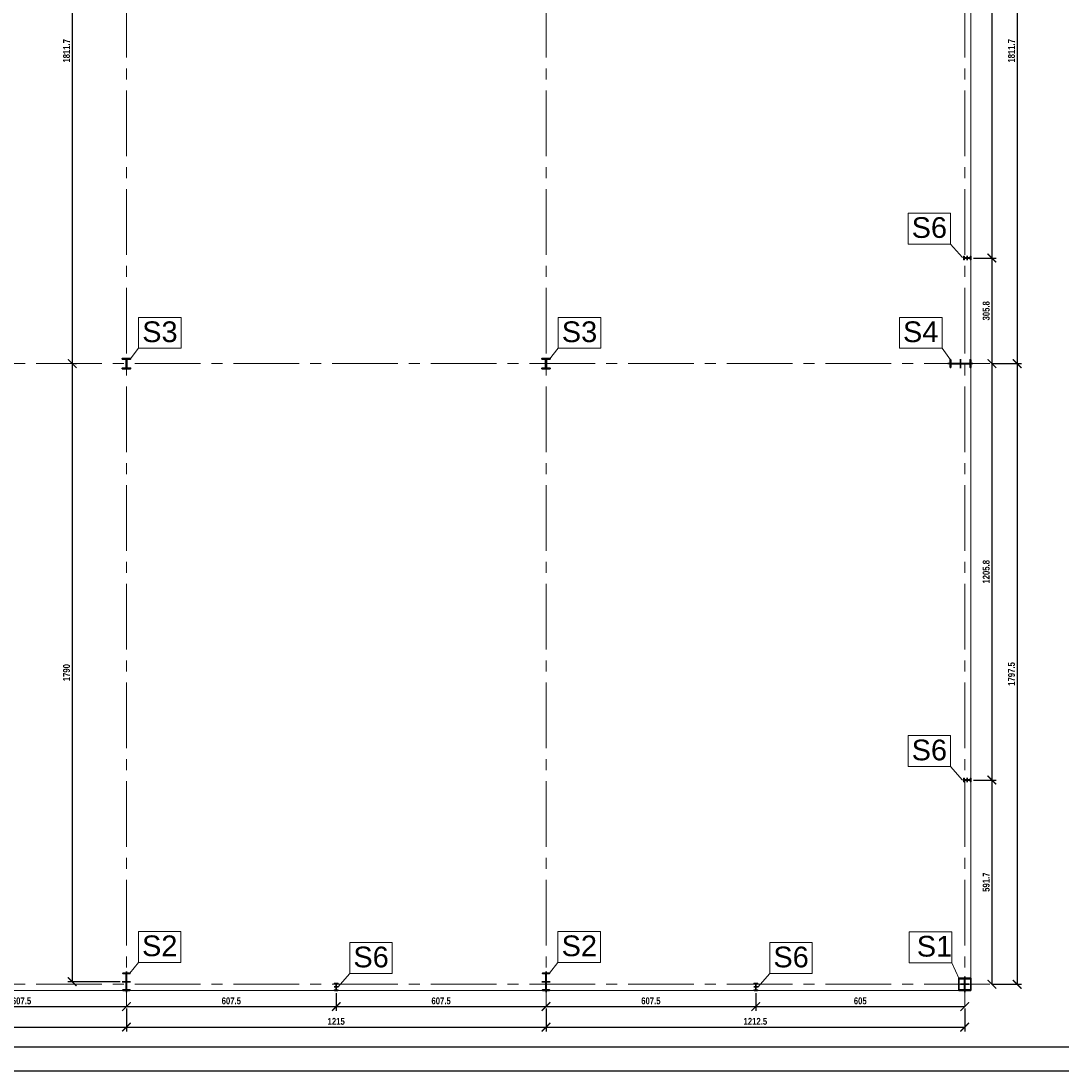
# Model space of a CAD drawing. Header units: millimetres. Extents: x -4725611 to 4745838, y -5478268 to 5501141.
# Tile 24 of 26: x 42014 to 45028, y -2520 to 521. Entities that reach past the tile are written whole.
import ezdxf

# ---------------------------------------------------------------- set-up
doc = ezdxf.new("R2010")
doc.units = ezdxf.units.MM
doc.linetypes.add('CENTER2', pattern=[28.575, 19.05, -3.175, 3.175, -3.175])
for name, color, linetype, lineweight in [('e-cad_kontur', 2, 'Continuous', 35), ('e-cad_opisy', 7, 'Continuous', 13), ('e-cad_osie', 6, 'CENTER2', 9), ('e-cad_wymiary', 1, 'Continuous', 9), ('K- OPISY', 40, 'Continuous', 20), ('K-WIDOK', 140, 'Continuous', 15)]:
    doc.layers.add(name, color=color, linetype=linetype, lineweight=lineweight)
doc.styles.add('e-cad_1', font='arialbd.ttf', dxfattribs={"width": 0.8})
doc.styles.get("Standard").update_dxf_attribs({"font": 'arial.ttf'})
doc.dimstyles.new('e-cad_1_100_[cm]', dxfattribs={"dimscale": 10, "dimtxt": 2, "dimasz": 2.5, "dimexe": 1.25, "dimexo": 0.625, "dimtad": 1, "dimdec": 1, "dimrnd": 0.1, "dimdsep": 46, "dimtxsty": 'e-cad_1', "dimblk": 'ARCHTICK', "dimcen": 2.5, "dimclrd": 256, "dimclre": 256, "dimclrt": 7, "dimadec": 0, "dimazin": 0, "dimtfac": 1, "dimtmove": 0, "dimatfit": 3, "dimfxl": 1, "dimarcsym": 0})
pattern_1 = [(225, (47587.62428, 5181.8549), (0.1796051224, -0.1796051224), [])]

# ---------------------------------------------------------------- blocks, each defined once
blk = doc.blocks.new('_ArchTick')
at = {"color": 0, "linetype": 'ByBlock', "const_width": 0.15}
blk.add_lwpolyline([(-0.5, -0.5), (0.5, 0.5)], dxfattribs=at)
blk = doc.blocks.new('*D1372')
at = {"layer": 'Defpoints', "color": 0, "ltscale": 0.8, "transparency": 16777216}
for p in [(41106.3, -2332.4), (42318.8, -2332.4), (42318.8, -2392.8)]:
    blk.add_point(p, dxfattribs=at)
at = {"layer": 'e-cad_wymiary', "lineweight": -2, "ltscale": 0.8, "transparency": 16777216}
for p, q in [((41106.3, -2338.6), (41106.3, -2405.3)), ((42318.8, -2338.6), (42318.8, -2405.3)), ((41106.3, -2392.8), (42318.8, -2392.8))]:
    blk.add_line(p, q, dxfattribs=at)
at = {"layer": 'e-cad_wymiary', "lineweight": -2, "ltscale": 0.8, "transparency": 16777216, "xscale": 25, "yscale": 25, "zscale": 25, "rotation": 180}
blk.add_blockref('_ArchTick', (41106.3, -2392.8), dxfattribs=at)
at = {"layer": 'e-cad_wymiary', "lineweight": -2, "ltscale": 0.8, "transparency": 16777216, "xscale": 25, "yscale": 25, "zscale": 25}
blk.add_blockref('_ArchTick', (42318.8, -2392.8), dxfattribs=at)
at = {"layer": 'e-cad_wymiary', "color": 7, "ltscale": 0.8, "transparency": 16777216, "insert": (41712.5, -2376.3), "char_height": 20, "attachment_point": 5, "style": 'e-cad_1'}
blk.add_mtext('1212.5', dxfattribs=at)
blk = doc.blocks.new('*D1373')
at = {"layer": 'Defpoints', "color": 0, "ltscale": 0.8, "transparency": 16777216}
for p in [(42318.8, -2332.4), (43533.8, -2332.4), (43533.8, -2392.8)]:
    blk.add_point(p, dxfattribs=at)
at = {"layer": 'e-cad_wymiary', "lineweight": -2, "ltscale": 0.8, "transparency": 16777216}
for p, q in [((42318.8, -2338.6), (42318.8, -2405.3)), ((43533.8, -2338.6), (43533.8, -2405.3)), ((42318.8, -2392.8), (43533.8, -2392.8))]:
    blk.add_line(p, q, dxfattribs=at)
at = {"layer": 'e-cad_wymiary', "lineweight": -2, "ltscale": 0.8, "transparency": 16777216, "xscale": 25, "yscale": 25, "zscale": 25, "rotation": 180}
blk.add_blockref('_ArchTick', (42318.8, -2392.8), dxfattribs=at)
at = {"layer": 'e-cad_wymiary', "lineweight": -2, "ltscale": 0.8, "transparency": 16777216, "xscale": 25, "yscale": 25, "zscale": 25}
blk.add_blockref('_ArchTick', (43533.8, -2392.8), dxfattribs=at)
at = {"layer": 'e-cad_wymiary', "color": 7, "ltscale": 0.8, "transparency": 16777216, "insert": (42926.3, -2376.3), "char_height": 20, "attachment_point": 5, "style": 'e-cad_1'}
blk.add_mtext('1215', dxfattribs=at)
blk = doc.blocks.new('*D1374')
at = {"layer": 'Defpoints', "color": 0, "ltscale": 0.8, "transparency": 16777216}
for p in [(43533.8, -2332.4), (44746.3, -2332.4), (44746.3, -2392.8)]:
    blk.add_point(p, dxfattribs=at)
at = {"layer": 'e-cad_wymiary', "lineweight": -2, "ltscale": 0.8, "transparency": 16777216}
for p, q in [((43533.8, -2338.6), (43533.8, -2405.3)), ((44746.3, -2338.6), (44746.3, -2405.3)), ((43533.8, -2392.8), (44746.3, -2392.8))]:
    blk.add_line(p, q, dxfattribs=at)
at = {"layer": 'e-cad_wymiary', "lineweight": -2, "ltscale": 0.8, "transparency": 16777216, "xscale": 25, "yscale": 25, "zscale": 25, "rotation": 180}
blk.add_blockref('_ArchTick', (43533.8, -2392.8), dxfattribs=at)
at = {"layer": 'e-cad_wymiary', "lineweight": -2, "ltscale": 0.8, "transparency": 16777216, "xscale": 25, "yscale": 25, "zscale": 25}
blk.add_blockref('_ArchTick', (44746.3, -2392.8), dxfattribs=at)
at = {"layer": 'e-cad_wymiary', "color": 7, "ltscale": 0.8, "transparency": 16777216, "insert": (44140, -2376.3), "char_height": 20, "attachment_point": 5, "style": 'e-cad_1'}
blk.add_mtext('1212.5', dxfattribs=at)
blk = doc.blocks.new('*D1376')
at = {"layer": 'Defpoints', "color": 0, "ltscale": 0.8, "transparency": 16777216}
for p in [(44824.8, 1340.3), (44819.3, -471.4), (44898.2, -471.4)]:
    blk.add_point(p, dxfattribs=at)
at = {"layer": 'e-cad_wymiary', "lineweight": -2, "ltscale": 0.8, "transparency": 16777216}
for p, q in [((44831.1, 1340.3), (44910.7, 1340.3)), ((44898.2, 1340.3), (44898.2, -471.4)), ((44825.6, -471.4), (44910.7, -471.4))]:
    blk.add_line(p, q, dxfattribs=at)
at = {"layer": 'e-cad_wymiary', "lineweight": -2, "ltscale": 0.8, "transparency": 16777216, "xscale": 25, "yscale": 25, "zscale": 25}
for p, rotation in [((44898.2, 1340.3), 90), ((44898.2, -471.4), 270)]:
    blk.add_blockref('_ArchTick', p, dxfattribs=dict(at, rotation=rotation))
at = {"layer": 'e-cad_wymiary', "color": 7, "ltscale": 0.8, "transparency": 16777216, "insert": (44881.7, 434.4), "char_height": 20, "attachment_point": 5, "rotation": 90, "style": 'e-cad_1'}
blk.add_mtext('1811.7', dxfattribs=at)
blk = doc.blocks.new('*D1377')
at = {"layer": 'Defpoints', "color": 0, "ltscale": 0.8, "transparency": 16777216}
for p in [(44819.3, -471.4), (44819.3, -2268.9), (44898.2, -2268.9)]:
    blk.add_point(p, dxfattribs=at)
at = {"layer": 'e-cad_wymiary', "lineweight": -2, "ltscale": 0.8, "transparency": 16777216}
for p, q in [((44825.6, -471.4), (44910.7, -471.4)), ((44898.2, -471.4), (44898.2, -2268.9)), ((44825.6, -2268.9), (44910.7, -2268.9))]:
    blk.add_line(p, q, dxfattribs=at)
at = {"layer": 'e-cad_wymiary', "lineweight": -2, "ltscale": 0.8, "transparency": 16777216, "xscale": 25, "yscale": 25, "zscale": 25}
for p, rotation in [((44898.2, -471.4), 90), ((44898.2, -2268.9), 270)]:
    blk.add_blockref('_ArchTick', p, dxfattribs=dict(at, rotation=rotation))
at = {"layer": 'e-cad_wymiary', "color": 7, "ltscale": 0.8, "transparency": 16777216, "insert": (44881.7, -1370.2), "char_height": 20, "attachment_point": 5, "rotation": 90, "style": 'e-cad_1'}
blk.add_mtext('1797.5', dxfattribs=at)
blk = doc.blocks.new('*D1403')
at = {"layer": 'Defpoints', "color": 0, "ltscale": 0.8, "transparency": 16777216}
for p in [(42293.6, 1340.3), (42161.9, -471.4), (42161.9, -471.4)]:
    blk.add_point(p, dxfattribs=at)
at = {"layer": 'e-cad_wymiary', "lineweight": -2, "ltscale": 0.8, "transparency": 16777216}
for p, q in [((42287.3, 1340.3), (42149.4, 1340.3)), ((42161.9, 1340.3), (42161.9, -471.4)), ((42168.2, -471.4), (42174.4, -471.4))]:
    blk.add_line(p, q, dxfattribs=at)
at = {"layer": 'e-cad_wymiary', "lineweight": -2, "ltscale": 0.8, "transparency": 16777216, "xscale": 25, "yscale": 25, "zscale": 25}
for p, rotation in [((42161.9, 1340.3), 90), ((42161.9, -471.4), 270)]:
    blk.add_blockref('_ArchTick', p, dxfattribs=dict(at, rotation=rotation))
at = {"layer": 'e-cad_wymiary', "color": 7, "ltscale": 0.8, "transparency": 16777216, "insert": (42145.4, 434.4), "char_height": 20, "attachment_point": 5, "rotation": 90, "style": 'e-cad_1'}
blk.add_mtext('1811.7', dxfattribs=at)
blk = doc.blocks.new('*D1404')
at = {"layer": 'Defpoints', "color": 0, "ltscale": 0.8, "transparency": 16777216}
for p in [(42161.9, -471.4), (42161.9, -2261.4), (42306.8, -2261.4)]:
    blk.add_point(p, dxfattribs=at)
at = {"layer": 'e-cad_wymiary', "lineweight": -2, "ltscale": 0.8, "transparency": 16777216}
for p, q in [((42161.9, -471.4), (42161.9, -2261.4)), ((42168.2, -471.4), (42174.4, -471.4)), ((42300.5, -2261.4), (42149.4, -2261.4))]:
    blk.add_line(p, q, dxfattribs=at)
at = {"layer": 'e-cad_wymiary', "lineweight": -2, "ltscale": 0.8, "transparency": 16777216, "xscale": 25, "yscale": 25, "zscale": 25}
for p, rotation in [((42161.9, -471.4), 90), ((42161.9, -2261.4), 270)]:
    blk.add_blockref('_ArchTick', p, dxfattribs=dict(at, rotation=rotation))
at = {"layer": 'e-cad_wymiary', "color": 7, "ltscale": 0.8, "transparency": 16777216, "insert": (42145.4, -1366.4), "char_height": 20, "attachment_point": 5, "rotation": 90, "style": 'e-cad_1'}
blk.add_mtext('1790', dxfattribs=at)
blk = doc.blocks.new('*D1407')
at = {"layer": 'Defpoints', "color": 0, "ltscale": 0.8, "transparency": 16777216}
for p in [(44819.3, 1340.3), (44765.8, -165.6), (44825, -165.6)]:
    blk.add_point(p, dxfattribs=at)
at = {"layer": 'e-cad_wymiary', "lineweight": -2, "ltscale": 0.8, "transparency": 16777216}
for p, q in [((44825, 1340.3), (44825, -165.6)), ((44825.6, 1340.3), (44837.5, 1340.3)), ((44772, -165.6), (44837.5, -165.6))]:
    blk.add_line(p, q, dxfattribs=at)
at = {"layer": 'e-cad_wymiary', "lineweight": -2, "ltscale": 0.8, "transparency": 16777216, "xscale": 25, "yscale": 25, "zscale": 25}
for p, rotation in [((44825, 1340.3), 90), ((44825, -165.6), 270)]:
    blk.add_blockref('_ArchTick', p, dxfattribs=dict(at, rotation=rotation))
at = {"layer": 'e-cad_wymiary', "color": 7, "ltscale": 0.8, "transparency": 16777216, "insert": (44808.5, 587.3), "char_height": 20, "attachment_point": 5, "rotation": 90, "style": 'e-cad_1'}
blk.add_mtext('1505.8', dxfattribs=at)
blk = doc.blocks.new('*D1408')
at = {"layer": 'Defpoints', "color": 0, "ltscale": 0.8, "transparency": 16777216}
for p in [(44765.8, -165.6), (44819.3, -471.4), (44825, -471.4)]:
    blk.add_point(p, dxfattribs=at)
at = {"layer": 'e-cad_wymiary', "lineweight": -2, "ltscale": 0.8, "transparency": 16777216}
for p, q in [((44772, -165.6), (44837.5, -165.6)), ((44825, -165.6), (44825, -471.4)), ((44825.6, -471.4), (44837.5, -471.4))]:
    blk.add_line(p, q, dxfattribs=at)
at = {"layer": 'e-cad_wymiary', "lineweight": -2, "ltscale": 0.8, "transparency": 16777216, "xscale": 25, "yscale": 25, "zscale": 25}
for p, rotation in [((44825, -165.6), 90), ((44825, -471.4), 270)]:
    blk.add_blockref('_ArchTick', p, dxfattribs=dict(at, rotation=rotation))
at = {"layer": 'e-cad_wymiary', "color": 7, "ltscale": 0.8, "transparency": 16777216, "insert": (44808.5, -318.5), "char_height": 20, "attachment_point": 5, "rotation": 90, "style": 'e-cad_1'}
blk.add_mtext('305.8', dxfattribs=at)
blk = doc.blocks.new('*D1409')
at = {"layer": 'Defpoints', "color": 0, "ltscale": 0.8, "transparency": 16777216}
for p in [(44819.3, -471.4), (44765.8, -1677.3), (44825, -1677.3)]:
    blk.add_point(p, dxfattribs=at)
at = {"layer": 'e-cad_wymiary', "lineweight": -2, "ltscale": 0.8, "transparency": 16777216}
for p, q in [((44825, -471.4), (44825, -1677.3)), ((44825.6, -471.4), (44837.5, -471.4)), ((44772, -1677.3), (44837.5, -1677.3))]:
    blk.add_line(p, q, dxfattribs=at)
at = {"layer": 'e-cad_wymiary', "lineweight": -2, "ltscale": 0.8, "transparency": 16777216, "xscale": 25, "yscale": 25, "zscale": 25}
for p, rotation in [((44825, -471.4), 90), ((44825, -1677.3), 270)]:
    blk.add_blockref('_ArchTick', p, dxfattribs=dict(at, rotation=rotation))
at = {"layer": 'e-cad_wymiary', "color": 7, "ltscale": 0.8, "transparency": 16777216, "insert": (44808.5, -1074.3), "char_height": 20, "attachment_point": 5, "rotation": 90, "style": 'e-cad_1'}
blk.add_mtext('1205.8', dxfattribs=at)
blk = doc.blocks.new('*D1410')
at = {"layer": 'Defpoints', "color": 0, "ltscale": 0.8, "transparency": 16777216}
for p in [(44765.8, -1677.3), (44819.3, -2268.9), (44825, -2268.9)]:
    blk.add_point(p, dxfattribs=at)
at = {"layer": 'e-cad_wymiary', "lineweight": -2, "ltscale": 0.8, "transparency": 16777216}
for p, q in [((44772, -1677.3), (44837.5, -1677.3)), ((44825, -1677.3), (44825, -2268.9)), ((44825.6, -2268.9), (44837.5, -2268.9))]:
    blk.add_line(p, q, dxfattribs=at)
at = {"layer": 'e-cad_wymiary', "lineweight": -2, "ltscale": 0.8, "transparency": 16777216, "xscale": 25, "yscale": 25, "zscale": 25}
for p, rotation in [((44825, -1677.3), 90), ((44825, -2268.9), 270)]:
    blk.add_blockref('_ArchTick', p, dxfattribs=dict(at, rotation=rotation))
at = {"layer": 'e-cad_wymiary', "color": 7, "ltscale": 0.8, "transparency": 16777216, "insert": (44808.5, -1973.1), "char_height": 20, "attachment_point": 5, "rotation": 90, "style": 'e-cad_1'}
blk.add_mtext('591.7', dxfattribs=at)
blk = doc.blocks.new('*D1428')
at = {"layer": 'Defpoints', "color": 0, "ltscale": 0.8, "transparency": 16777216}
for p in [(41711.3, -2288.4), (42318.8, -2332.4), (42318.8, -2333.3)]:
    blk.add_point(p, dxfattribs=at)
at = {"layer": 'e-cad_wymiary', "lineweight": -2, "ltscale": 0.8, "transparency": 16777216}
for p, q in [((41711.3, -2294.7), (41711.3, -2345.8)), ((41711.3, -2333.3), (42318.8, -2333.3)), ((42318.8, -2338.6), (42318.8, -2345.8))]:
    blk.add_line(p, q, dxfattribs=at)
at = {"layer": 'e-cad_wymiary', "lineweight": -2, "ltscale": 0.8, "transparency": 16777216, "xscale": 25, "yscale": 25, "zscale": 25, "rotation": 180}
blk.add_blockref('_ArchTick', (41711.3, -2333.3), dxfattribs=at)
at = {"layer": 'e-cad_wymiary', "lineweight": -2, "ltscale": 0.8, "transparency": 16777216, "xscale": 25, "yscale": 25, "zscale": 25}
blk.add_blockref('_ArchTick', (42318.8, -2333.3), dxfattribs=at)
at = {"layer": 'e-cad_wymiary', "color": 7, "ltscale": 0.8, "transparency": 16777216, "insert": (42015, -2316.9), "char_height": 20, "attachment_point": 5, "style": 'e-cad_1'}
blk.add_mtext('607.5', dxfattribs=at)
blk = doc.blocks.new('*D1429')
at = {"layer": 'Defpoints', "color": 0, "ltscale": 0.8, "transparency": 16777216}
for p in [(42926.3, -2288.4), (42318.8, -2332.4), (42926.3, -2333.3)]:
    blk.add_point(p, dxfattribs=at)
at = {"layer": 'e-cad_wymiary', "lineweight": -2, "ltscale": 0.8, "transparency": 16777216}
for p, q in [((42926.3, -2294.7), (42926.3, -2345.8)), ((42318.8, -2333.3), (42926.3, -2333.3)), ((42318.8, -2338.6), (42318.8, -2345.8))]:
    blk.add_line(p, q, dxfattribs=at)
at = {"layer": 'e-cad_wymiary', "lineweight": -2, "ltscale": 0.8, "transparency": 16777216, "xscale": 25, "yscale": 25, "zscale": 25, "rotation": 180}
blk.add_blockref('_ArchTick', (42318.8, -2333.3), dxfattribs=at)
at = {"layer": 'e-cad_wymiary', "lineweight": -2, "ltscale": 0.8, "transparency": 16777216, "xscale": 25, "yscale": 25, "zscale": 25}
blk.add_blockref('_ArchTick', (42926.3, -2333.3), dxfattribs=at)
at = {"layer": 'e-cad_wymiary', "color": 7, "ltscale": 0.8, "transparency": 16777216, "insert": (42622.5, -2316.9), "char_height": 20, "attachment_point": 5, "style": 'e-cad_1'}
blk.add_mtext('607.5', dxfattribs=at)
blk = doc.blocks.new('*D1430')
at = {"layer": 'Defpoints', "color": 0, "ltscale": 0.8, "transparency": 16777216}
for p in [(42926.3, -2288.4), (43533.8, -2332.4), (43533.8, -2333.3)]:
    blk.add_point(p, dxfattribs=at)
at = {"layer": 'e-cad_wymiary', "lineweight": -2, "ltscale": 0.8, "transparency": 16777216}
for p, q in [((42926.3, -2294.7), (42926.3, -2345.8)), ((42926.3, -2333.3), (43533.8, -2333.3)), ((43533.8, -2338.6), (43533.8, -2345.8))]:
    blk.add_line(p, q, dxfattribs=at)
at = {"layer": 'e-cad_wymiary', "lineweight": -2, "ltscale": 0.8, "transparency": 16777216, "xscale": 25, "yscale": 25, "zscale": 25, "rotation": 180}
blk.add_blockref('_ArchTick', (42926.3, -2333.3), dxfattribs=at)
at = {"layer": 'e-cad_wymiary', "lineweight": -2, "ltscale": 0.8, "transparency": 16777216, "xscale": 25, "yscale": 25, "zscale": 25}
blk.add_blockref('_ArchTick', (43533.8, -2333.3), dxfattribs=at)
at = {"layer": 'e-cad_wymiary', "color": 7, "ltscale": 0.8, "transparency": 16777216, "insert": (43230, -2316.9), "char_height": 20, "attachment_point": 5, "style": 'e-cad_1'}
blk.add_mtext('607.5', dxfattribs=at)
blk = doc.blocks.new('*D1431')
at = {"layer": 'Defpoints', "color": 0, "ltscale": 0.8, "transparency": 16777216}
for p in [(44141.3, -2288.4), (43533.8, -2332.4), (44141.3, -2333.3)]:
    blk.add_point(p, dxfattribs=at)
at = {"layer": 'e-cad_wymiary', "lineweight": -2, "ltscale": 0.8, "transparency": 16777216}
for p, q in [((44141.3, -2294.7), (44141.3, -2345.8)), ((43533.8, -2333.3), (44141.3, -2333.3)), ((43533.8, -2338.6), (43533.8, -2345.8))]:
    blk.add_line(p, q, dxfattribs=at)
at = {"layer": 'e-cad_wymiary', "lineweight": -2, "ltscale": 0.8, "transparency": 16777216, "xscale": 25, "yscale": 25, "zscale": 25, "rotation": 180}
blk.add_blockref('_ArchTick', (43533.8, -2333.3), dxfattribs=at)
at = {"layer": 'e-cad_wymiary', "lineweight": -2, "ltscale": 0.8, "transparency": 16777216, "xscale": 25, "yscale": 25, "zscale": 25}
blk.add_blockref('_ArchTick', (44141.3, -2333.3), dxfattribs=at)
at = {"layer": 'e-cad_wymiary', "color": 7, "ltscale": 0.8, "transparency": 16777216, "insert": (43837.5, -2316.9), "char_height": 20, "attachment_point": 5, "style": 'e-cad_1'}
blk.add_mtext('607.5', dxfattribs=at)
blk = doc.blocks.new('*D1432')
at = {"layer": 'Defpoints', "color": 0, "ltscale": 0.8, "transparency": 16777216}
for p in [(44141.3, -2288.4), (44746.3, -2332.4), (44746.3, -2333.3)]:
    blk.add_point(p, dxfattribs=at)
at = {"layer": 'e-cad_wymiary', "lineweight": -2, "ltscale": 0.8, "transparency": 16777216}
for p, q in [((44141.3, -2294.7), (44141.3, -2345.8)), ((44141.3, -2333.3), (44746.3, -2333.3)), ((44746.3, -2338.6), (44746.3, -2345.8))]:
    blk.add_line(p, q, dxfattribs=at)
at = {"layer": 'e-cad_wymiary', "lineweight": -2, "ltscale": 0.8, "transparency": 16777216, "xscale": 25, "yscale": 25, "zscale": 25, "rotation": 180}
blk.add_blockref('_ArchTick', (44141.3, -2333.3), dxfattribs=at)
at = {"layer": 'e-cad_wymiary', "lineweight": -2, "ltscale": 0.8, "transparency": 16777216, "xscale": 25, "yscale": 25, "zscale": 25}
blk.add_blockref('_ArchTick', (44746.3, -2333.3), dxfattribs=at)
at = {"layer": 'e-cad_wymiary', "color": 7, "ltscale": 0.8, "transparency": 16777216, "insert": (44443.8, -2316.9), "char_height": 20, "attachment_point": 5, "style": 'e-cad_1'}
blk.add_mtext('605', dxfattribs=at)

msp = doc.modelspace()

# ---------------------------------------------------------------- hatches: boundary and pattern name
at = {"layer": 'e-cad_kontur', "ltscale": 0.8}
h = msp.add_hatch(dxfattribs=at)
h.set_pattern_fill('ANSI31', color=256, scale=0.08, angle=90, style=0)
h.set_pattern_definition([(135, (34496.65385, -14656.9295), (-0.1796051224, -0.1796051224), [])])
edge = h.paths.add_edge_path()
edge.add_line((44743.78, -170.58), (44743.78, -160.58))
edge.add_line((44743.78, -160.58), (44744.63, -160.58))
edge.add_line((44744.63, -160.58), (44744.63, -164.1))
edge.add_arc((44745.83, -164.1), 1.2, 180, 270)
edge.add_line((44745.83, -165.3), (44761.73, -165.3))
edge.add_arc((44761.73, -164.1), 1.2, 270, 360)
edge.add_line((44762.93, -164.1), (44762.93, -160.58))
edge.add_line((44762.93, -160.58), (44763.78, -160.58))
edge.add_line((44763.78, -160.58), (44763.78, -170.58))
edge.add_line((44763.78, -170.58), (44762.93, -170.58))
edge.add_line((44762.93, -170.58), (44762.93, -167.06))
edge.add_arc((44761.73, -167.06), 1.2, 360, 450)
edge.add_line((44761.73, -165.86), (44745.83, -165.86))
edge.add_arc((44745.83, -167.06), 1.2, 90, 180)
edge.add_line((44744.63, -167.06), (44744.63, -170.58))
edge.add_line((44744.63, -170.58), (44743.78, -170.58))
h = msp.add_hatch(dxfattribs=at)
h.set_pattern_fill('ANSI31', color=256, scale=0.08, angle=90, style=0)
h.set_pattern_definition([(135, (34496.65385, -16168.59943), (-0.1796051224, -0.1796051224), [])])
edge = h.paths.add_edge_path()
edge.add_line((44743.78, -1682.25), (44743.78, -1672.25))
edge.add_line((44743.78, -1672.25), (44744.63, -1672.25))
edge.add_line((44744.63, -1672.25), (44744.63, -1675.77))
edge.add_arc((44745.83, -1675.77), 1.2, 180, 270)
edge.add_line((44745.83, -1676.97), (44761.73, -1676.97))
edge.add_arc((44761.73, -1675.77), 1.2, 270, 360)
edge.add_line((44762.93, -1675.77), (44762.93, -1672.25))
edge.add_line((44762.93, -1672.25), (44763.78, -1672.25))
edge.add_line((44763.78, -1672.25), (44763.78, -1682.25))
edge.add_line((44763.78, -1682.25), (44762.93, -1682.25))
edge.add_line((44762.93, -1682.25), (44762.93, -1678.73))
edge.add_arc((44761.73, -1678.73), 1.2, 360, 450)
edge.add_line((44761.73, -1677.53), (44745.83, -1677.53))
edge.add_arc((44745.83, -1678.73), 1.2, 90, 180)
edge.add_line((44744.63, -1678.73), (44744.63, -1682.25))
edge.add_line((44744.63, -1682.25), (44743.78, -1682.25))
h = msp.add_hatch(dxfattribs=at)
h.set_pattern_fill('ANSI31', color=256, scale=0.08, angle=180, style=0)
h.set_pattern_definition(pattern_1)
edge = h.paths.add_edge_path()
edge.add_line((42931.28, -2286.42), (42921.28, -2286.42))
edge.add_line((42921.28, -2286.42), (42921.28, -2285.57))
edge.add_line((42921.28, -2285.57), (42924.8, -2285.57))
edge.add_arc((42924.8, -2284.37), 1.2, -90, 0)
edge.add_line((42926, -2284.37), (42926, -2268.47))
edge.add_arc((42924.8, -2268.47), 1.2, 0, 90)
edge.add_line((42924.8, -2267.27), (42921.28, -2267.27))
edge.add_line((42921.28, -2267.27), (42921.28, -2266.42))
edge.add_line((42921.28, -2266.42), (42931.28, -2266.42))
edge.add_line((42931.28, -2266.42), (42931.28, -2267.27))
edge.add_line((42931.28, -2267.27), (42927.76, -2267.27))
edge.add_arc((42927.76, -2268.47), 1.2, 90, 180)
edge.add_line((42926.56, -2268.47), (42926.56, -2284.37))
edge.add_arc((42927.76, -2284.37), 1.2, -180, -90)
edge.add_line((42927.76, -2285.57), (42931.28, -2285.57))
edge.add_line((42931.28, -2285.57), (42931.28, -2286.42))
h = msp.add_hatch(dxfattribs=at)
h.set_pattern_fill('ANSI31', color=256, scale=0.08, angle=180, style=0)
h.set_pattern_definition(pattern_1)
edge = h.paths.add_edge_path()
edge.add_line((44136.28, -2286.42), (44146.28, -2286.42))
edge.add_line((44146.28, -2286.42), (44146.28, -2285.57))
edge.add_line((44146.28, -2285.57), (44142.76, -2285.57))
edge.add_arc((44142.76, -2284.37), 1.2, 540, 630, ccw=False)
edge.add_line((44141.56, -2284.37), (44141.56, -2268.47))
edge.add_arc((44142.76, -2268.47), 1.2, 450, 540, ccw=False)
edge.add_line((44142.76, -2267.27), (44146.28, -2267.27))
edge.add_line((44146.28, -2267.27), (44146.28, -2266.42))
edge.add_line((44146.28, -2266.42), (44136.28, -2266.42))
edge.add_line((44136.28, -2266.42), (44136.28, -2267.27))
edge.add_line((44136.28, -2267.27), (44139.8, -2267.27))
edge.add_arc((44139.8, -2268.47), 1.2, 360, 450, ccw=False)
edge.add_line((44141, -2268.47), (44141, -2284.37))
edge.add_arc((44139.8, -2284.37), 1.2, 630, 720, ccw=False)
edge.add_line((44139.8, -2285.57), (44136.28, -2285.57))
edge.add_line((44136.28, -2285.57), (44136.28, -2286.42))

# ---------------------------------------------------------------- linework, layer by layer
at = {"layer": 'Defpoints', "ltscale": 0.8}
for points in [[(31758.84, -2519.94), (46758.84, -2519.94), (46758.84, 3420.06), (31758.84, 3420.06)], [(32058.84, -2449.94), (46688.84, -2449.94), (46688.84, 3350.06), (32058.84, 3350.06)]]:
    msp.add_lwpolyline(points, close=True, dxfattribs=at)
at = {"layer": 'e-cad_kontur', "ltscale": 0.8}
for points in [[(44741.78, -165.58), (44765.78, -165.58)], [(44753.78, -171.58), (44753.78, -159.58)], [(42319.78, -458.42), (42330.78, -458.42), (42330.78, -456.42), (42306.78, -456.42), (42306.78, -458.42), (42317.78, -458.42)], [(42319.78, -484.42), (42330.78, -484.42), (42330.78, -486.42), (42306.78, -486.42), (42306.78, -484.42), (42317.78, -484.42)], [(42317.78, -484.42), (42317.78, -458.42)], [(42319.78, -484.42), (42319.78, -458.42)], [(43532.78, -458.42), (43521.78, -458.42), (43521.78, -456.42), (43545.78, -456.42), (43545.78, -458.42), (43534.78, -458.42)], [(43532.78, -484.42), (43521.78, -484.42), (43521.78, -486.42), (43545.78, -486.42), (43545.78, -484.42), (43534.78, -484.42)], [(43532.78, -484.42), (43532.78, -458.42)], [(43534.78, -484.42), (43534.78, -458.42)], [(44697.78, -471.42), (44769.78, -471.42)], [(44733.78, -484.62), (44733.78, -458.22)], [(44753.78, -1683.25), (44753.78, -1671.25)], [(44741.78, -1677.25), (44765.78, -1677.25)], [(42318.78, -2291.42), (42318.78, -2231.42)], [(43533.78, -2291.42), (43533.78, -2231.42)], [(44746.28, -2246.42), (44746.28, -2291.42)], [(42330.78, -2261.42), (42306.78, -2261.42)], [(42932.28, -2276.42), (42920.28, -2276.42)], [(42926.28, -2288.42), (42926.28, -2264.42)], [(43545.78, -2261.42), (43521.78, -2261.42)], [(44135.28, -2276.42), (44147.28, -2276.42)], [(44141.28, -2288.42), (44141.28, -2264.42)], [(44758.28, -2268.92), (44734.28, -2268.92)]]:
    msp.add_lwpolyline(points, dxfattribs=at)
for points in [[(44743.78, -170.58), (44743.78, -160.58), (44744.63, -160.58), (44744.63, -164.1, 0.4142136), (44745.83, -165.3), (44761.73, -165.3, 0.4142136), (44762.93, -164.1), (44762.93, -160.58), (44763.78, -160.58), (44763.78, -170.58), (44762.93, -170.58), (44762.93, -167.06, 0.4142136), (44761.73, -165.86), (44745.83, -165.86, 0.4142136), (44744.63, -167.06), (44744.63, -170.58), (44743.78, -170.58)], [(44703.78, -482.42), (44703.78, -460.42), (44705.68, -460.42), (44705.68, -468.42, 0.4142136), (44708.08, -470.82), (44759.48, -470.82, 0.4142136), (44761.88, -468.42), (44761.88, -460.42), (44763.78, -460.42), (44763.78, -482.42), (44761.88, -482.42), (44761.88, -474.42, 0.4142136), (44759.48, -472.02), (44708.08, -472.02, 0.4142136), (44705.68, -474.42), (44705.68, -482.42), (44703.78, -482.42)], [(44743.78, -1682.25), (44743.78, -1672.25), (44744.63, -1672.25), (44744.63, -1675.77, 0.4142136), (44745.83, -1676.97), (44761.73, -1676.97, 0.4142136), (44762.93, -1675.77), (44762.93, -1672.25), (44763.78, -1672.25), (44763.78, -1682.25), (44762.93, -1682.25), (44762.93, -1678.73, 0.4142136), (44761.73, -1677.53), (44745.83, -1677.53, 0.4142136), (44744.63, -1678.73), (44744.63, -1682.25), (44743.78, -1682.25)], [(42328.78, -2286.42), (42308.78, -2286.42), (42308.78, -2284.82), (42316.17, -2284.82, 0.4142136), (42318.27, -2282.72), (42318.27, -2240.12, 0.4142136), (42316.17, -2238.02), (42308.78, -2238.02), (42308.78, -2236.42), (42328.78, -2236.42), (42328.78, -2238.02), (42321.39, -2238.02, 0.4142136), (42319.29, -2240.12), (42319.29, -2282.72, 0.4142136), (42321.39, -2284.82), (42328.78, -2284.82), (42328.78, -2286.42)], [(43543.78, -2286.42), (43523.78, -2286.42), (43523.78, -2284.82), (43531.17, -2284.82, 0.4142136), (43533.27, -2282.72), (43533.27, -2240.12, 0.4142136), (43531.17, -2238.02), (43523.78, -2238.02), (43523.78, -2236.42), (43543.78, -2236.42), (43543.78, -2238.02), (43536.39, -2238.02, 0.4142136), (43534.29, -2240.12), (43534.29, -2282.72, 0.4142136), (43536.39, -2284.82), (43543.78, -2284.82), (43543.78, -2286.42)], [(42931.28, -2286.42), (42921.28, -2286.42), (42921.28, -2285.57), (42924.8, -2285.57, 0.4142136), (42926, -2284.37), (42926, -2268.47, 0.4142136), (42924.8, -2267.27), (42921.28, -2267.27), (42921.28, -2266.42), (42931.28, -2266.42), (42931.28, -2267.27), (42927.76, -2267.27, 0.4142136), (42926.56, -2268.47), (42926.56, -2284.37, 0.4142136), (42927.76, -2285.57), (42931.28, -2285.57), (42931.28, -2286.42)], [(44136.28, -2286.42), (44146.28, -2286.42), (44146.28, -2285.57), (44142.76, -2285.57, -0.4142136), (44141.56, -2284.37), (44141.56, -2268.47, -0.4142136), (44142.76, -2267.27), (44146.28, -2267.27), (44146.28, -2266.42), (44136.28, -2266.42), (44136.28, -2267.27), (44139.8, -2267.27, -0.4142136), (44141, -2268.47), (44141, -2284.37, -0.4142136), (44139.8, -2285.57), (44136.28, -2285.57), (44136.28, -2286.42)], [(44763.78, -2251.42), (44728.78, -2251.42), (44728.78, -2253.02), (44743.67, -2253.02, -0.4142136), (44745.77, -2255.12), (44745.77, -2282.72, -0.4142136), (44743.67, -2284.82), (44728.78, -2284.82), (44728.78, -2286.42), (44763.78, -2286.42), (44763.78, -2284.82), (44748.89, -2284.82, -0.4142136), (44746.79, -2282.72), (44746.79, -2255.12, -0.4142136), (44748.89, -2253.02), (44763.78, -2253.02), (44763.78, -2251.42)]]:
    msp.add_lwpolyline(points, format="xyb", dxfattribs=at)
msp.add_lwpolyline([(44763.78, -2251.42), (44728.78, -2251.42), (44728.78, -2286.42), (44763.78, -2286.42)], close=True, dxfattribs=at)
at = {"layer": 'e-cad_opisy', "ltscale": 0.8}
for points in [[(44705.56, -35.63), (44582.35, -35.63), (44582.35, -125.18), (44705.56, -125.18)], [(42354, -337.47), (42477.21, -337.47), (42477.21, -427.02), (42354, -427.02)], [(43569, -337.47), (43692.21, -337.47), (43692.21, -427.02), (43569, -427.02)], [(44680.5, -337.47), (44557.28, -337.47), (44557.28, -427.02), (44680.5, -427.02)], [(44705.56, -1548.58), (44582.35, -1548.58), (44582.35, -1638.13), (44705.56, -1638.13)], [(42353.42, -2115.74), (42476.63, -2115.74), (42476.63, -2205.29), (42353.42, -2205.29)], [(43568.42, -2115.74), (43691.63, -2115.74), (43691.63, -2205.29), (43568.42, -2205.29)], [(44708.88, -2116.94), (44585.67, -2116.94), (44585.67, -2206.49), (44708.88, -2206.49)], [(42965.45, -2148.1), (43088.66, -2148.1), (43088.66, -2237.64), (42965.45, -2237.64)], [(44181.68, -2148.1), (44304.89, -2148.1), (44304.89, -2237.64), (44181.68, -2237.64)]]:
    msp.add_lwpolyline(points, close=True, dxfattribs=at)
for points in [[(44705.56, -125.18), (44740.08, -164.3)], [(42354, -427.02), (42329.36, -458.15)], [(43569, -427.02), (43544.36, -458.15)], [(44680.5, -427.02), (44705.14, -460.42)], [(44705.56, -1638.13), (44740.08, -1677.25)], [(42353.42, -2205.29), (42328.78, -2236.42)], [(43568.42, -2205.29), (43543.78, -2236.42)], [(44708.88, -2206.49), (44730.4, -2252.62)], [(42965.45, -2237.64), (42930.93, -2276.77)], [(44181.68, -2237.64), (44147.16, -2276.77)]]:
    msp.add_lwpolyline(points, dxfattribs=at)
at = {"layer": 'e-cad_osie', "ltscale": 10}
for points in [[(42318.78, 3177.48), (42318.78, -2332.38)], [(43533.78, 3177.48), (43533.78, -2332.38)], [(44746.28, 3177.48), (44746.28, -2332.38)], [(44819.33, -471.42), (32341.88, -471.42)], [(44819.33, -2268.92), (32341.88, -2268.92)]]:
    msp.add_lwpolyline(points, dxfattribs=at)
at = {"layer": 'K-WIDOK', "ltscale": 0.8}
msp.add_lwpolyline([(44763.78, -2286.42), (44763.78, 3155.25), (32473.78, 3155.25), (32473.78, -2286.42), (44763.78, -2286.42)], dxfattribs=at)

# ---------------------------------------------------------------- texts
at = {"layer": 'e-cad_opisy', "ltscale": 2}
for s, p in [('S6', (44592.56, -107.31)), ('S3', (42364.55, -409.15)), ('S3', (43579.55, -409.15)), ('S4', (44567.46, -409.15)), ('S6', (44592.56, -1620.26)), ('S2', (42363.97, -2187.42)), ('S2', (43578.97, -2187.42)), ('S1', (44607.43, -2188.62)), ('S6', (42976, -2219.77)), ('S6', (44192.23, -2219.77))]:
    msp.add_text(s, height=60, dxfattribs=at).set_placement(p)
at = {"layer": 'K- OPISY', "insert": (34116.04, 456.2), "char_height": 100, "width": 1619.9605, "attachment_point": 1}
msp.add_mtext('\\pi-300,l400,t400;" I "', dxfattribs=at)

# ---------------------------------------------------------------- dimensions: what is measured, and where the dimension line sits
at = {"layer": 'e-cad_wymiary', "ltscale": 0.8}
for base, p1, p2, picture, middle in [((42161.92, -471.42), (42293.58, 1340.25), (42161.92, -471.42), '*D1403', (42145.45, 434.42)), ((44825, -165.58), (44819.33, 1340.25), (44765.78, -165.58), '*D1407', (44808.53, 587.33)), ((44898.2, -471.42), (44824.83, 1340.25), (44819.33, -471.42), '*D1376', (44881.73, 434.42)), ((44825, -471.42), (44765.78, -165.58), (44819.33, -471.42), '*D1408', (44808.53, -318.5)), ((42161.92, -2261.42), (42161.92, -471.42), (42306.78, -2261.42), '*D1404', (42145.45, -1366.42)), ((44825, -1677.25), (44819.33, -471.42), (44765.78, -1677.25), '*D1409', (44808.53, -1074.34)), ((44898.2, -2268.92), (44819.33, -471.42), (44819.33, -2268.92), '*D1377', (44881.73, -1370.17)), ((44825, -2268.92), (44765.78, -1677.25), (44819.33, -2268.92), '*D1410', (44808.53, -1973.09))]:
    dim = msp.add_linear_dim(base=base, p1=p1, p2=p2, angle=90, dimstyle='e-cad_1_100_[cm]', override={"dimtmove": 1}, dxfattribs=at)
    dim.commit()
    dim.dimension.update_dxf_attribs({"geometry": picture, "text_midpoint": middle})
for base, p1, p2, picture, middle in [((42318.78, -2333.34), (41711.28, -2288.42), (42318.78, -2332.38), '*D1428', (42015.03, -2316.88)), ((42926.28, -2333.34), (42318.78, -2332.38), (42926.28, -2288.42), '*D1429', (42622.53, -2316.88)), ((43533.78, -2333.34), (42926.28, -2288.42), (43533.78, -2332.38), '*D1430', (43230.03, -2316.88)), ((44141.28, -2333.34), (43533.78, -2332.38), (44141.28, -2288.42), '*D1431', (43837.53, -2316.88)), ((44746.28, -2333.34), (44141.28, -2288.42), (44746.28, -2332.38), '*D1432', (44443.78, -2316.88)), ((42318.78, -2392.78), (41106.28, -2332.38), (42318.78, -2332.38), '*D1372', (41712.53, -2376.32)), ((43533.78, -2392.78), (42318.78, -2332.38), (43533.78, -2332.38), '*D1373', (42926.28, -2376.32)), ((44746.28, -2392.78), (43533.78, -2332.38), (44746.28, -2332.38), '*D1374', (44140.03, -2376.32))]:
    dim = msp.add_linear_dim(base=base, p1=p1, p2=p2, dimstyle='e-cad_1_100_[cm]', override={"dimtmove": 1}, dxfattribs=at)
    dim.commit()
    dim.dimension.update_dxf_attribs({"geometry": picture, "text_midpoint": middle})

doc.saveas('drawing.dxf')
